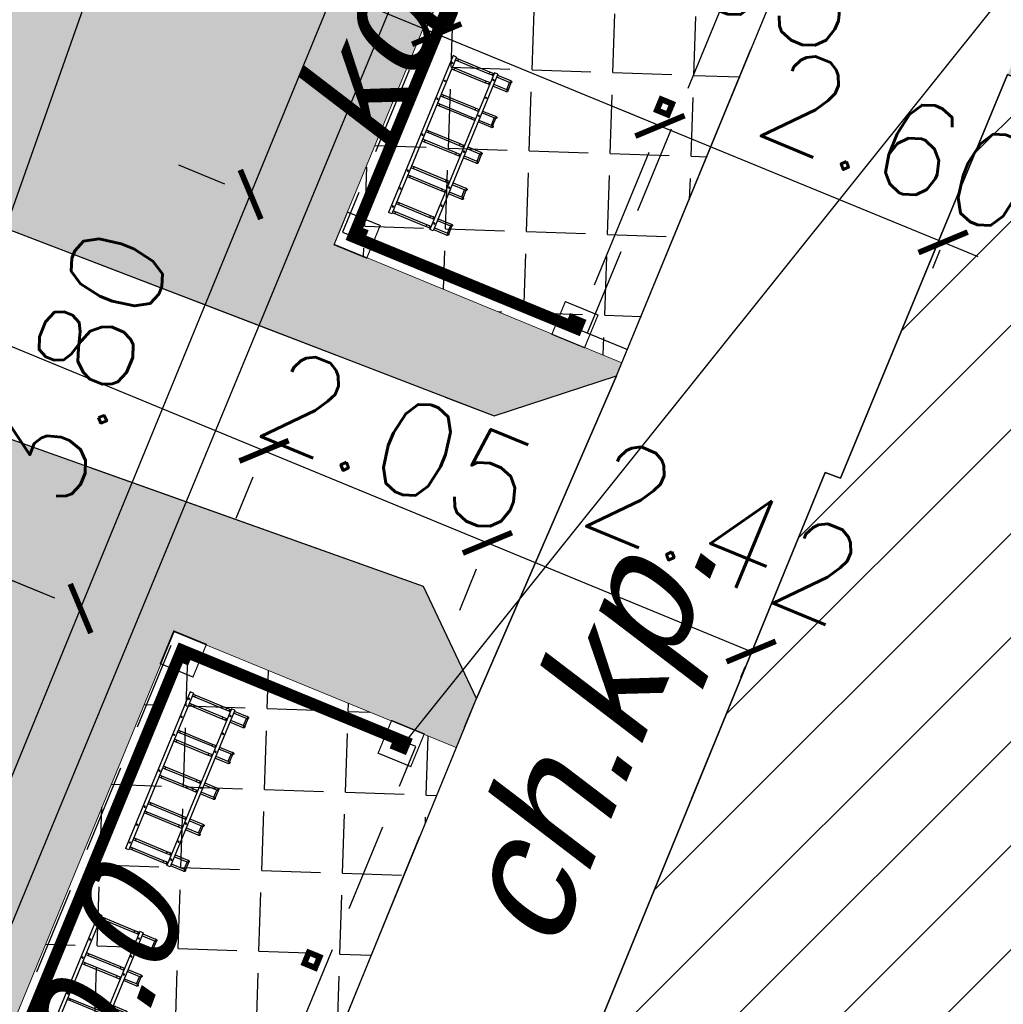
# Model space of a CAD drawing. Header units: inches. Extents: x -32878 to 1350, y -30866 to -1619.
# Tile 9 of 31: x -23148 to -22313, y -15105 to -14268. Entities that reach past the tile are written whole.
import ezdxf

# ---------------------------------------------------------------- set-up
doc = ezdxf.new("R2010")
doc.units = ezdxf.units.IN
doc.header["$MEASUREMENT"] = 0
for name, pattern in [('4001', [0]), ('4004', [4, 3, -1]), ('DASHED2', [0.375, 0.25, -0.125])]:
    doc.linetypes.add(name, pattern=pattern)
for name, color, linetype in [('-kis_wym', 7, 'Continuous'), ('BUDYNKI', 7, 'Continuous'), ('dim', 40, 'Continuous'), ('DROGI', 135, 'Continuous'), ('ELEMENTY_BUDYNKOW', 7, 'Continuous'), ('OGRODZENIA', 9, 'Continuous'), ('RZEZBA', 8, 'Continuous'), ('TEXT', 2, 'Continuous'), ('UZ_KANALIZACJA', 14, 'Continuous'), ('UZYTKI', 7, 'Continuous'), ('ZIELEN', 84, 'Continuous')]:
    doc.layers.add(name, color=color, linetype=linetype)
doc.layers.add('03', color=3, linetype='Continuous', lineweight=18)
doc.layers.add('sc', color=4, linetype='Continuous', lineweight=30)
doc.layers.add('area', color=6, linetype='Continuous', plot=False)
doc.styles.add('ROMANS', font='romans')
doc.styles.get("Standard").update_dxf_attribs({"font": 'arial.ttf'})
doc.dimstyles.new('SS', dxfattribs={"dimscale": 0.8, "dimtxt": 100, "dimasz": 40, "dimexe": 30, "dimexo": 200, "dimgap": 50, "dimtad": 1, "dimlfac": 0.01, "dimrnd": 0.01, "dimzin": 4, "dimdsep": 46, "dimtxsty": 'ROMANS', "dimblk": 'ARCHTICK', "dimcen": 50, "dimclrd": 256, "dimclre": 256, "dimclrt": 3, "dimadec": 0, "dimazin": 0, "dimtfac": 1.2, "dimtmove": 2, "dimatfit": 3, "dimldrblk": 'ARCHTICK', "dimfxl": 1, "dimtolj": 1, "dimarcsym": 0})

# ---------------------------------------------------------------- blocks, each defined once
blk = doc.blocks.new('_ArchTick')
at = {"color": 0, "linetype": 'ByBlock', "const_width": 0.15}
blk.add_lwpolyline([(-0.5, -0.5), (0.5, 0.5)], dxfattribs=at)
blk = doc.blocks.new('*D42')
at = {"layer": 'Defpoints', "color": 0, "ltscale": 0.2, "transparency": 16777216}
for p in [(-23027.18, -14796.96, 16668.64), (-23409.28, -15530.89), (-23323.81, -15566)]:
    blk.add_point(p, dxfattribs=at)
at = {"layer": 'dim', "lineweight": -2, "ltscale": 0.2, "transparency": 16777216}
for p, q in [((-23175.19, -14736.18), (-23118.44, -14759.49)), ((-23096.24, -14768.6), (-23409.28, -15530.89)), ((-23471.81, -15505.22), (-23431.48, -15521.78))]:
    blk.add_line(p, q, dxfattribs=at)
at = {"layer": 'dim', "lineweight": -2, "ltscale": 0.2, "transparency": 16777216, "xscale": 32, "yscale": 32, "zscale": 32}
for p, rotation in [((-23096.24, -14768.6), 67.67408806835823), ((-23409.28, -15530.89), 247.6740880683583)]:
    blk.add_blockref('_ArchTick', p, dxfattribs=dict(at, rotation=rotation))
at = {"layer": 'dim', "color": 3, "ltscale": 0.2, "transparency": 16777216, "insert": (-23326.77, -15119.36), "char_height": 80, "attachment_point": 5, "rotation": 67.67409, "style": 'ROMANS'}
blk.add_mtext('\\A1;8.24', dxfattribs=at)
blk = doc.blocks.new('*D44')
at = {"layer": 'Defpoints', "color": 0, "ltscale": 0.2, "transparency": 16777216}
for p in [(-22951.81, -14416.9), (-22865.18, -14452.48), (-23027.26, -14796.93)]:
    blk.add_point(p, dxfattribs=at)
at = {"layer": 'dim', "lineweight": -2, "ltscale": 0.2, "transparency": 16777216}
for p, q in [((-23013.19, -14391.7), (-22974.02, -14407.79)), ((-23096.24, -14768.6), (-22951.81, -14416.9)), ((-23175.27, -14736.15), (-23118.44, -14759.49))]:
    blk.add_line(p, q, dxfattribs=at)
at = {"layer": 'dim', "lineweight": -2, "ltscale": 0.2, "transparency": 16777216, "xscale": 32, "yscale": 32, "zscale": 32}
for p, rotation in [((-22951.81, -14416.9), 67.67408806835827), ((-23096.24, -14768.6), 247.6740880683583)]:
    blk.add_blockref('_ArchTick', p, dxfattribs=dict(at, rotation=rotation))
at = {"layer": 'dim', "color": 3, "ltscale": 0.2, "transparency": 16777216, "insert": (-23098.03, -14562.36), "char_height": 80, "attachment_point": 5, "rotation": 67.67409, "style": 'ROMANS'}
blk.add_mtext('\\A1;3.80', dxfattribs=at)
blk = doc.blocks.new('*D45')
at = {"layer": 'Defpoints', "color": 0, "ltscale": 0.2, "transparency": 16777216}
for p in [(-22638.88, -13654.65), (-22551.15, -13690.68), (-22865.18, -14452.48)]:
    blk.add_point(p, dxfattribs=at)
at = {"layer": 'dim', "lineweight": -2, "ltscale": 0.2, "transparency": 16777216}
for p, q in [((-22699.16, -13629.9), (-22661.09, -13645.54)), ((-22951.89, -14416.87), (-22638.88, -13654.65)), ((-23013.19, -14391.7), (-22974.1, -14407.75))]:
    blk.add_line(p, q, dxfattribs=at)
at = {"layer": 'dim', "lineweight": -2, "ltscale": 0.2, "transparency": 16777216, "xscale": 32, "yscale": 32, "zscale": 32}
for p, rotation in [((-22638.88, -13654.65), 67.67408806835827), ((-22951.89, -14416.87), 247.6740880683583)]:
    blk.add_blockref('_ArchTick', p, dxfattribs=dict(at, rotation=rotation))
at = {"layer": 'dim', "color": 3, "ltscale": 0.2, "transparency": 16777216, "insert": (-22869.39, -14005.37), "char_height": 80, "attachment_point": 5, "rotation": 67.67409, "style": 'ROMANS'}
blk.add_mtext('\\A1;8.24', dxfattribs=at)
blk = doc.blocks.new('*D51')
at = {"layer": 'Defpoints', "color": 0, "ltscale": 0.2, "transparency": 16777216}
for p in [(-22903.02, -14543.87), (-22713.35, -14622.05), (-22750.76, -14712.82)]:
    blk.add_point(p, dxfattribs=at)
at = {"layer": 'dim', "lineweight": -2, "ltscale": 0.2, "transparency": 16777216}
for p, q in [((-22940.44, -14634.63), (-22750.76, -14712.82)), ((-22964, -14691.79), (-22949.59, -14656.82)), ((-22774.32, -14769.98), (-22759.91, -14735.01))]:
    blk.add_line(p, q, dxfattribs=at)
at = {"layer": 'dim', "lineweight": -2, "ltscale": 0.2, "transparency": 16777216, "xscale": 32, "yscale": 32, "zscale": 32}
for p, rotation in [((-22940.44, -14634.63), 157.597692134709), ((-22750.76, -14712.82), 337.597692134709)]:
    blk.add_blockref('_ArchTick', p, dxfattribs=dict(at, rotation=rotation))
at = {"layer": 'dim', "color": 3, "ltscale": 0.2, "transparency": 16777216, "insert": (-22826.44, -14627.33), "char_height": 80, "attachment_point": 5, "rotation": 337.59769, "style": 'ROMANS'}
blk.add_mtext('\\A1;2.05', dxfattribs=at)
blk = doc.blocks.new('*D52')
at = {"layer": 'Defpoints', "color": 0, "ltscale": 0.2, "transparency": 16777216}
for p in [(-22713.35, -14622.05), (-22471.3, -14670.4), (-22526.83, -14805.13)]:
    blk.add_point(p, dxfattribs=at)
at = {"layer": 'dim', "lineweight": -2, "ltscale": 0.2, "transparency": 16777216}
for p, q in [((-22750.76, -14712.82), (-22526.83, -14805.13)), ((-22774.32, -14769.98), (-22759.91, -14735.01)), ((-22532.27, -14818.33), (-22535.98, -14827.32))]:
    blk.add_line(p, q, dxfattribs=at)
at = {"layer": 'dim', "lineweight": -2, "ltscale": 0.2, "transparency": 16777216, "xscale": 32, "yscale": 32, "zscale": 32}
for p, rotation in [((-22750.76, -14712.82), 157.5976921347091), ((-22526.83, -14805.13), 337.5976921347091)]:
    blk.add_blockref('_ArchTick', p, dxfattribs=dict(at, rotation=rotation))
at = {"layer": 'dim', "color": 3, "ltscale": 0.2, "transparency": 16777216, "insert": (-22549.99, -14703.59), "char_height": 80, "attachment_point": 5, "rotation": 337.59769, "style": 'ROMANS'}
blk.add_mtext('\\A1;2.42', dxfattribs=at)
blk = doc.blocks.new('*D53')
at = {"layer": 'Defpoints', "color": 0, "ltscale": 0.2, "transparency": 16777216}
for p in [(-23494.09, -14324.92), (-23522.8, -14394.57), (-22903.02, -14543.87)]:
    blk.add_point(p, dxfattribs=at)
at = {"layer": 'dim', "lineweight": -2, "ltscale": 0.2, "transparency": 16777216}
for p, q in [((-22940.44, -14634.63), (-23522.8, -14394.57)), ((-23555.07, -14472.84), (-23531.95, -14416.76)), ((-22964, -14691.79), (-22949.59, -14656.82))]:
    blk.add_line(p, q, dxfattribs=at)
at = {"layer": 'dim', "lineweight": -2, "ltscale": 0.2, "transparency": 16777216, "xscale": 32, "yscale": 32, "zscale": 32}
for p, rotation in [((-23522.8, -14394.57), 157.5976921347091), ((-22940.44, -14634.63), 337.5976921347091)]:
    blk.add_blockref('_ArchTick', p, dxfattribs=dict(at, rotation=rotation))
at = {"layer": 'dim', "color": 3, "ltscale": 0.2, "transparency": 16777216, "insert": (-23296.72, -14400.4), "char_height": 80, "attachment_point": 5, "rotation": 337.59769, "style": 'ROMANS'}
blk.add_mtext('\\A1;6.30', dxfattribs=at)
blk = doc.blocks.new('st5')
at = {"color": 7, "linetype": 'Continuous', "lineweight": 25}
for p, q in [((-144, -3), (-144, 0)), ((-144, 0), (0, 0)), ((-144, -3), (0, -3)), ((-143.05, -3), (-143.05, -4.86)), ((-143.05, -4.86), (-143.05, -33.53)), ((-141.25, -4.86), (-141.25, -3)), ((-141.25, -33.53), (-141.25, -4.86)), ((-134.75, -3), (-134.75, -4.86)), ((-134.75, -4.86), (-134.75, -33.53)), ((-132.95, -4.86), (-132.95, -3)), ((-132.95, -33.53), (-132.95, -4.86)), ((-110.05, -3), (-110.05, -4.86)), ((-110.05, -4.86), (-110.05, -34.26)), ((-108.25, -4.86), (-108.25, -3)), ((-108.25, -34.26), (-108.25, -4.86)), ((-101.75, -3), (-101.75, -4.86)), ((-101.75, -4.86), (-101.75, -34.26)), ((-99.95, -4.86), (-99.95, -3)), ((-99.95, -34.26), (-99.95, -4.86)), ((-77.05, -3), (-77.05, -4.86)), ((-77.05, -4.86), (-77.05, -33.53)), ((-75.25, -4.86), (-75.25, -3)), ((-75.25, -33.53), (-75.25, -4.86)), ((-68.75, -3), (-68.75, -4.86)), ((-68.75, -4.86), (-68.75, -33.53)), ((-66.95, -4.86), (-66.95, -3)), ((-66.95, -33.53), (-66.95, -4.86)), ((-44.05, -3), (-44.05, -4.86)), ((-44.05, -4.86), (-44.05, -34.26)), ((-42.25, -4.86), (-42.25, -3)), ((-42.25, -34.26), (-42.25, -4.86)), ((-35.75, -3), (-35.75, -4.86)), ((-35.75, -4.86), (-35.75, -34.26)), ((-33.95, -4.86), (-33.95, -3)), ((-33.95, -34.26), (-33.95, -4.86)), ((-11.05, -3), (-11.05, -4.86)), ((-11.05, -4.86), (-11.05, -33.53)), ((-9.25, -4.86), (-9.25, -3)), ((-9.25, -33.53), (-9.25, -4.86)), ((-2.75, -3), (-2.75, -4.86)), ((-2.75, -4.86), (-2.75, -33.53)), ((-0.95, -4.86), (-0.95, -3)), ((-0.95, -33.53), (-0.95, -4.86)), ((0, -3), (0, 0)), ((-144, -41), (-144, -38)), ((-144, -38), (0, -38)), ((-144, -41), (0, -41)), ((-143.05, -33.53), (-143.05, -36.2)), ((-143.05, -36.2), (-143.05, -38)), ((-143.05, -41), (-143.05, -52.82)), ((-141.25, -36.2), (-141.25, -33.53)), ((-141.25, -38), (-141.25, -36.2)), ((-141.25, -52.82), (-141.25, -41)), ((-134.75, -33.53), (-134.75, -36.2)), ((-134.75, -36.2), (-134.75, -38)), ((-134.75, -41), (-134.75, -52.82)), ((-132.95, -36.2), (-132.95, -33.53)), ((-132.95, -38), (-132.95, -36.2)), ((-132.95, -52.82), (-132.95, -41)), ((-110.05, -34.26), (-110.05, -36.93)), ((-110.05, -36.93), (-110.05, -38)), ((-110.05, -41), (-110.05, -52.82)), ((-108.25, -36.93), (-108.25, -34.26)), ((-108.25, -38), (-108.25, -36.93)), ((-108.25, -52.82), (-108.25, -41)), ((-101.75, -34.26), (-101.75, -36.93)), ((-101.75, -36.93), (-101.75, -38)), ((-101.75, -41), (-101.75, -52.82)), ((-99.95, -36.93), (-99.95, -34.26)), ((-99.95, -38), (-99.95, -36.93)), ((-99.95, -52.82), (-99.95, -41)), ((-77.05, -33.53), (-77.05, -36.2)), ((-77.05, -36.2), (-77.05, -38)), ((-77.05, -41), (-77.05, -52.82)), ((-75.25, -36.2), (-75.25, -33.53)), ((-75.25, -38), (-75.25, -36.2)), ((-75.25, -52.82), (-75.25, -41)), ((-68.75, -33.53), (-68.75, -36.2)), ((-68.75, -36.2), (-68.75, -38)), ((-68.75, -41), (-68.75, -52.82)), ((-66.95, -36.2), (-66.95, -33.53)), ((-66.95, -38), (-66.95, -36.2)), ((-66.95, -52.82), (-66.95, -41)), ((-44.05, -34.26), (-44.05, -36.93)), ((-44.05, -36.93), (-44.05, -38)), ((-44.05, -41), (-44.05, -52.82)), ((-42.25, -36.93), (-42.25, -34.26)), ((-42.25, -38), (-42.25, -36.93)), ((-42.25, -52.82), (-42.25, -41)), ((-35.75, -34.26), (-35.75, -36.93)), ((-35.75, -36.93), (-35.75, -38)), ((-35.75, -41), (-35.75, -52.82)), ((-33.95, -36.93), (-33.95, -34.26)), ((-33.95, -38), (-33.95, -36.93)), ((-33.95, -52.82), (-33.95, -41)), ((-11.05, -33.53), (-11.05, -36.2)), ((-11.05, -36.2), (-11.05, -38)), ((-11.05, -41), (-11.05, -52.82)), ((-9.25, -36.2), (-9.25, -33.53)), ((-9.25, -38), (-9.25, -36.2)), ((-9.25, -52.82), (-9.25, -41)), ((-2.75, -33.53), (-2.75, -36.2)), ((-2.75, -36.2), (-2.75, -38)), ((-2.75, -41), (-2.75, -52.82)), ((-0.95, -36.2), (-0.95, -33.53)), ((-0.95, -38), (-0.95, -36.2)), ((-0.95, -52.82), (-0.95, -41)), ((0, -41), (0, -38)), ((-143.05, -52.82), (-143.05, -53.5)), ((-141.25, -53.29), (-141.25, -52.82)), ((-134.75, -52.9), (-141.25, -52.9)), ((-141.25, -54.1), (-141.25, -53.29)), ((-141.25, -54.1), (-134.75, -54.1)), ((-134.75, -52.82), (-134.75, -53.29)), ((-134.75, -54.1), (-134.75, -53.29)), ((-132.95, -53.5), (-132.95, -52.82)), ((-110.05, -52.82), (-110.05, -53.5)), ((-101.75, -52.4), (-108.25, -52.4)), ((-108.25, -52.86), (-108.25, -52.82)), ((-108.25, -53.6), (-108.25, -52.86)), ((-108.25, -53.6), (-101.75, -53.6)), ((-101.75, -52.82), (-101.75, -52.86)), ((-101.75, -53.6), (-101.75, -52.86)), ((-99.95, -53.5), (-99.95, -52.82)), ((-77.05, -52.82), (-77.05, -53.5)), ((-75.25, -53.29), (-75.25, -52.82)), ((-68.75, -52.9), (-75.25, -52.9)), ((-75.25, -54.1), (-75.25, -53.29)), ((-75.25, -54.1), (-68.75, -54.1)), ((-68.75, -52.82), (-68.75, -53.29)), ((-68.75, -54.1), (-68.75, -53.29)), ((-66.95, -53.5), (-66.95, -52.82)), ((-44.05, -52.82), (-44.05, -53.5)), ((-35.75, -52.4), (-42.25, -52.4)), ((-42.25, -52.86), (-42.25, -52.82)), ((-42.25, -53.6), (-42.25, -52.86)), ((-42.25, -53.6), (-35.75, -53.6)), ((-35.75, -52.82), (-35.75, -52.86)), ((-35.75, -53.6), (-35.75, -52.86)), ((-33.95, -53.5), (-33.95, -52.82)), ((-11.05, -52.82), (-11.05, -53.5)), ((-9.25, -53.29), (-9.25, -52.82)), ((-2.75, -52.9), (-9.25, -52.9)), ((-9.25, -54.1), (-9.25, -53.29)), ((-9.25, -54.1), (-2.75, -54.1)), ((-2.75, -52.82), (-2.75, -53.29)), ((-2.75, -54.1), (-2.75, -53.29)), ((-0.95, -53.5), (-0.95, -52.82))]:
    blk.add_line(p, q, dxfattribs=at)
at = {"color": 8, "linetype": 'Continuous', "lineweight": 25, "flags": 128}
for points in [[(-143.05, -4.86), (-143.03, -4.92), (-142.98, -4.98), (-142.89, -5.03), (-142.77, -5.08), (-142.63, -5.12), (-142.46, -5.14), (-142.29, -5.16), (-142.1, -5.16), (-141.92, -5.15), (-141.75, -5.13), (-141.6, -5.1), (-141.47, -5.06), (-141.36, -5.01), (-141.29, -4.95), (-141.25, -4.89), (-141.25, -4.86)], [(-134.75, -4.86), (-134.73, -4.92), (-134.68, -4.98), (-134.59, -5.03), (-134.47, -5.08), (-134.33, -5.12), (-134.16, -5.14), (-133.99, -5.16), (-133.8, -5.16), (-133.62, -5.15), (-133.45, -5.13), (-133.3, -5.1), (-133.17, -5.06), (-133.06, -5.01), (-132.99, -4.95), (-132.95, -4.89), (-132.95, -4.86)], [(-110.05, -4.86), (-110.03, -4.92), (-109.98, -4.98), (-109.89, -5.03), (-109.77, -5.08), (-109.63, -5.12), (-109.46, -5.14), (-109.29, -5.16), (-109.1, -5.16), (-108.92, -5.15), (-108.75, -5.13), (-108.6, -5.1), (-108.47, -5.06), (-108.36, -5.01), (-108.29, -4.95), (-108.25, -4.89), (-108.25, -4.86)], [(-101.75, -4.86), (-101.73, -4.92), (-101.68, -4.98), (-101.59, -5.03), (-101.47, -5.08), (-101.33, -5.12), (-101.16, -5.14), (-100.99, -5.16), (-100.8, -5.16), (-100.62, -5.15), (-100.45, -5.13), (-100.3, -5.1), (-100.17, -5.06), (-100.06, -5.01), (-99.99, -4.95), (-99.95, -4.89), (-99.95, -4.86)], [(-77.05, -4.86), (-77.03, -4.92), (-76.98, -4.98), (-76.89, -5.03), (-76.77, -5.08), (-76.63, -5.12), (-76.46, -5.14), (-76.29, -5.16), (-76.1, -5.16), (-75.92, -5.15), (-75.75, -5.13), (-75.6, -5.1), (-75.47, -5.06), (-75.36, -5.01), (-75.29, -4.95), (-75.25, -4.89), (-75.25, -4.86)], [(-68.75, -4.86), (-68.73, -4.92), (-68.68, -4.98), (-68.59, -5.03), (-68.47, -5.08), (-68.33, -5.12), (-68.16, -5.14), (-67.99, -5.16), (-67.8, -5.16), (-67.62, -5.15), (-67.45, -5.13), (-67.3, -5.1), (-67.17, -5.06), (-67.06, -5.01), (-66.99, -4.95), (-66.95, -4.89), (-66.95, -4.86)], [(-44.05, -4.86), (-44.03, -4.92), (-43.98, -4.98), (-43.89, -5.03), (-43.77, -5.08), (-43.63, -5.12), (-43.46, -5.14), (-43.29, -5.16), (-43.1, -5.16), (-42.92, -5.15), (-42.75, -5.13), (-42.6, -5.1), (-42.47, -5.06), (-42.36, -5.01), (-42.29, -4.95), (-42.25, -4.89), (-42.25, -4.86)], [(-35.75, -4.86), (-35.73, -4.92), (-35.68, -4.98), (-35.59, -5.03), (-35.47, -5.08), (-35.33, -5.12), (-35.16, -5.14), (-34.99, -5.16), (-34.8, -5.16), (-34.62, -5.15), (-34.45, -5.13), (-34.3, -5.1), (-34.17, -5.06), (-34.06, -5.01), (-33.99, -4.95), (-33.95, -4.89), (-33.95, -4.86)], [(-11.05, -4.86), (-11.03, -4.92), (-10.98, -4.98), (-10.89, -5.03), (-10.77, -5.08), (-10.63, -5.12), (-10.46, -5.14), (-10.29, -5.16), (-10.1, -5.16), (-9.92, -5.15), (-9.75, -5.13), (-9.6, -5.1), (-9.47, -5.06), (-9.36, -5.01), (-9.29, -4.95), (-9.25, -4.89), (-9.25, -4.86)], [(-2.75, -4.86), (-2.73, -4.92), (-2.68, -4.98), (-2.59, -5.03), (-2.47, -5.08), (-2.33, -5.12), (-2.16, -5.14), (-1.99, -5.16), (-1.8, -5.16), (-1.62, -5.15), (-1.45, -5.13), (-1.3, -5.1), (-1.17, -5.06), (-1.06, -5.01), (-0.99, -4.95), (-0.95, -4.89), (-0.95, -4.86)], [(-143.05, -33.53), (-143.03, -33.59), (-142.98, -33.65), (-142.89, -33.7), (-142.77, -33.75), (-142.63, -33.79), (-142.46, -33.82), (-142.29, -33.83), (-142.1, -33.84), (-141.92, -33.83), (-141.75, -33.81), (-141.6, -33.77), (-141.47, -33.73), (-141.36, -33.68), (-141.29, -33.62), (-141.25, -33.56), (-141.25, -33.53)], [(-143.05, -36.2), (-143.03, -36.36), (-142.98, -36.51), (-142.89, -36.65), (-142.77, -36.77), (-142.63, -36.86), (-142.46, -36.93), (-142.29, -36.97), (-142.1, -36.98), (-141.92, -36.96), (-141.75, -36.9), (-141.6, -36.82), (-141.47, -36.71), (-141.36, -36.58), (-141.29, -36.43), (-141.25, -36.28), (-141.25, -36.2)], [(-134.75, -33.53), (-134.73, -33.59), (-134.68, -33.65), (-134.59, -33.7), (-134.47, -33.75), (-134.33, -33.79), (-134.16, -33.82), (-133.99, -33.83), (-133.8, -33.84), (-133.62, -33.83), (-133.45, -33.81), (-133.3, -33.77), (-133.17, -33.73), (-133.06, -33.68), (-132.99, -33.62), (-132.95, -33.56), (-132.95, -33.53)], [(-134.75, -36.2), (-134.73, -36.36), (-134.68, -36.51), (-134.59, -36.65), (-134.47, -36.77), (-134.33, -36.86), (-134.16, -36.93), (-133.99, -36.97), (-133.8, -36.98), (-133.62, -36.96), (-133.45, -36.9), (-133.3, -36.82), (-133.17, -36.71), (-133.06, -36.58), (-132.99, -36.43), (-132.95, -36.28), (-132.95, -36.2)], [(-110.05, -34.26), (-110.03, -34.32), (-109.98, -34.38), (-109.89, -34.44), (-109.77, -34.48), (-109.63, -34.52), (-109.46, -34.55), (-109.29, -34.56), (-109.1, -34.57), (-108.92, -34.56), (-108.75, -34.54), (-108.6, -34.5), (-108.47, -34.46), (-108.36, -34.41), (-108.29, -34.35), (-108.25, -34.29), (-108.25, -34.26)], [(-110.05, -36.93), (-110.03, -37.09), (-109.98, -37.24), (-109.89, -37.38), (-109.77, -37.5), (-109.63, -37.59), (-109.46, -37.66), (-109.29, -37.7), (-109.1, -37.71), (-108.92, -37.69), (-108.75, -37.63), (-108.6, -37.55), (-108.47, -37.44), (-108.36, -37.31), (-108.29, -37.17), (-108.25, -37.01), (-108.25, -36.93)], [(-101.75, -34.26), (-101.73, -34.32), (-101.68, -34.38), (-101.59, -34.44), (-101.47, -34.48), (-101.33, -34.52), (-101.16, -34.55), (-100.99, -34.56), (-100.8, -34.57), (-100.62, -34.56), (-100.45, -34.54), (-100.3, -34.5), (-100.17, -34.46), (-100.06, -34.41), (-99.99, -34.35), (-99.95, -34.29), (-99.95, -34.26)], [(-101.75, -36.93), (-101.73, -37.09), (-101.68, -37.24), (-101.59, -37.38), (-101.47, -37.5), (-101.33, -37.59), (-101.16, -37.66), (-100.99, -37.7), (-100.8, -37.71), (-100.62, -37.69), (-100.45, -37.63), (-100.3, -37.55), (-100.17, -37.44), (-100.06, -37.31), (-99.99, -37.17), (-99.95, -37.01), (-99.95, -36.93)], [(-77.05, -33.53), (-77.03, -33.59), (-76.98, -33.65), (-76.89, -33.7), (-76.77, -33.75), (-76.63, -33.79), (-76.46, -33.82), (-76.29, -33.83), (-76.1, -33.84), (-75.92, -33.83), (-75.75, -33.81), (-75.6, -33.77), (-75.47, -33.73), (-75.36, -33.68), (-75.29, -33.62), (-75.25, -33.56), (-75.25, -33.53)], [(-77.05, -36.2), (-77.03, -36.36), (-76.98, -36.51), (-76.89, -36.65), (-76.77, -36.77), (-76.63, -36.86), (-76.46, -36.93), (-76.29, -36.97), (-76.1, -36.98), (-75.92, -36.96), (-75.75, -36.9), (-75.6, -36.82), (-75.47, -36.71), (-75.36, -36.58), (-75.29, -36.43), (-75.25, -36.28), (-75.25, -36.2)], [(-68.75, -33.53), (-68.73, -33.59), (-68.68, -33.65), (-68.59, -33.7), (-68.47, -33.75), (-68.33, -33.79), (-68.16, -33.82), (-67.99, -33.83), (-67.8, -33.84), (-67.62, -33.83), (-67.45, -33.81), (-67.3, -33.77), (-67.17, -33.73), (-67.06, -33.68), (-66.99, -33.62), (-66.95, -33.56), (-66.95, -33.53)], [(-68.75, -36.2), (-68.73, -36.36), (-68.68, -36.51), (-68.59, -36.65), (-68.47, -36.77), (-68.33, -36.86), (-68.16, -36.93), (-67.99, -36.97), (-67.8, -36.98), (-67.62, -36.96), (-67.45, -36.9), (-67.3, -36.82), (-67.17, -36.71), (-67.06, -36.58), (-66.99, -36.43), (-66.95, -36.28), (-66.95, -36.2)], [(-44.05, -34.26), (-44.03, -34.32), (-43.98, -34.38), (-43.89, -34.44), (-43.77, -34.48), (-43.63, -34.52), (-43.46, -34.55), (-43.29, -34.56), (-43.1, -34.57), (-42.92, -34.56), (-42.75, -34.54), (-42.6, -34.5), (-42.47, -34.46), (-42.36, -34.41), (-42.29, -34.35), (-42.25, -34.29), (-42.25, -34.26)], [(-44.05, -36.93), (-44.03, -37.09), (-43.98, -37.24), (-43.89, -37.38), (-43.77, -37.5), (-43.63, -37.59), (-43.46, -37.66), (-43.29, -37.7), (-43.1, -37.71), (-42.92, -37.69), (-42.75, -37.63), (-42.6, -37.55), (-42.47, -37.44), (-42.36, -37.31), (-42.29, -37.17), (-42.25, -37.01), (-42.25, -36.93)], [(-35.75, -34.26), (-35.73, -34.32), (-35.68, -34.38), (-35.59, -34.44), (-35.47, -34.48), (-35.33, -34.52), (-35.16, -34.55), (-34.99, -34.56), (-34.8, -34.57), (-34.62, -34.56), (-34.45, -34.54), (-34.3, -34.5), (-34.17, -34.46), (-34.06, -34.41), (-33.99, -34.35), (-33.95, -34.29), (-33.95, -34.26)], [(-35.75, -36.93), (-35.73, -37.09), (-35.68, -37.24), (-35.59, -37.38), (-35.47, -37.5), (-35.33, -37.59), (-35.16, -37.66), (-34.99, -37.7), (-34.8, -37.71), (-34.62, -37.69), (-34.45, -37.63), (-34.3, -37.55), (-34.17, -37.44), (-34.06, -37.31), (-33.99, -37.17), (-33.95, -37.01), (-33.95, -36.93)], [(-11.05, -33.53), (-11.03, -33.59), (-10.98, -33.65), (-10.89, -33.7), (-10.77, -33.75), (-10.63, -33.79), (-10.46, -33.82), (-10.29, -33.83), (-10.1, -33.84), (-9.92, -33.83), (-9.75, -33.81), (-9.6, -33.77), (-9.47, -33.73), (-9.36, -33.68), (-9.29, -33.62), (-9.25, -33.56), (-9.25, -33.53)], [(-11.05, -36.2), (-11.03, -36.36), (-10.98, -36.51), (-10.89, -36.65), (-10.77, -36.77), (-10.63, -36.86), (-10.46, -36.93), (-10.29, -36.97), (-10.1, -36.98), (-9.92, -36.96), (-9.75, -36.9), (-9.6, -36.82), (-9.47, -36.71), (-9.36, -36.58), (-9.29, -36.43), (-9.25, -36.28), (-9.25, -36.2)], [(-2.75, -33.53), (-2.73, -33.59), (-2.68, -33.65), (-2.59, -33.7), (-2.47, -33.75), (-2.33, -33.79), (-2.16, -33.82), (-1.99, -33.83), (-1.8, -33.84), (-1.62, -33.83), (-1.45, -33.81), (-1.3, -33.77), (-1.17, -33.73), (-1.06, -33.68), (-0.99, -33.62), (-0.95, -33.56), (-0.95, -33.53)], [(-2.75, -36.2), (-2.73, -36.36), (-2.68, -36.51), (-2.59, -36.65), (-2.47, -36.77), (-2.33, -36.86), (-2.16, -36.93), (-1.99, -36.97), (-1.8, -36.98), (-1.62, -36.96), (-1.45, -36.9), (-1.3, -36.82), (-1.17, -36.71), (-1.06, -36.58), (-0.99, -36.43), (-0.95, -36.28), (-0.95, -36.2)], [(-141.25, -52.82), (-141.25, -52.9), (-141.29, -53.05), (-141.36, -53.19), (-141.47, -53.32), (-141.6, -53.43), (-141.75, -53.52), (-141.92, -53.57), (-142.1, -53.6), (-142.29, -53.59), (-142.46, -53.55), (-142.63, -53.48), (-142.77, -53.38), (-142.89, -53.26), (-142.98, -53.12), (-143.03, -52.97), (-143.05, -52.82)], [(-132.95, -52.82), (-132.95, -52.9), (-132.99, -53.05), (-133.06, -53.19), (-133.17, -53.32), (-133.3, -53.43), (-133.45, -53.52), (-133.62, -53.57), (-133.8, -53.6), (-133.99, -53.59), (-134.16, -53.55), (-134.33, -53.48), (-134.47, -53.38), (-134.59, -53.26), (-134.68, -53.12), (-134.73, -52.97), (-134.75, -52.82)], [(-108.25, -52.82), (-108.25, -52.9), (-108.29, -53.05), (-108.36, -53.19), (-108.47, -53.32), (-108.6, -53.43), (-108.75, -53.52), (-108.92, -53.57), (-109.1, -53.6), (-109.29, -53.59), (-109.46, -53.55), (-109.63, -53.48), (-109.77, -53.38), (-109.89, -53.26), (-109.98, -53.12), (-110.03, -52.97), (-110.05, -52.82)], [(-99.95, -52.82), (-99.95, -52.9), (-99.99, -53.05), (-100.06, -53.19), (-100.17, -53.32), (-100.3, -53.43), (-100.45, -53.52), (-100.62, -53.57), (-100.8, -53.6), (-100.99, -53.59), (-101.16, -53.55), (-101.33, -53.48), (-101.47, -53.38), (-101.59, -53.26), (-101.68, -53.12), (-101.73, -52.97), (-101.75, -52.82)], [(-75.25, -52.82), (-75.25, -52.9), (-75.29, -53.05), (-75.36, -53.19), (-75.47, -53.32), (-75.6, -53.43), (-75.75, -53.52), (-75.92, -53.57), (-76.1, -53.6), (-76.29, -53.59), (-76.46, -53.55), (-76.63, -53.48), (-76.77, -53.38), (-76.89, -53.26), (-76.98, -53.12), (-77.03, -52.97), (-77.05, -52.82)], [(-66.95, -52.82), (-66.95, -52.9), (-66.99, -53.05), (-67.06, -53.19), (-67.17, -53.32), (-67.3, -53.43), (-67.45, -53.52), (-67.62, -53.57), (-67.8, -53.6), (-67.99, -53.59), (-68.16, -53.55), (-68.33, -53.48), (-68.47, -53.38), (-68.59, -53.26), (-68.68, -53.12), (-68.73, -52.97), (-68.75, -52.82)], [(-42.25, -52.82), (-42.25, -52.9), (-42.29, -53.05), (-42.36, -53.19), (-42.47, -53.32), (-42.6, -53.43), (-42.75, -53.52), (-42.92, -53.57), (-43.1, -53.6), (-43.29, -53.59), (-43.46, -53.55), (-43.63, -53.48), (-43.77, -53.38), (-43.89, -53.26), (-43.98, -53.12), (-44.03, -52.97), (-44.05, -52.82), (-44.05, -52.82)], [(-33.95, -52.82), (-33.95, -52.9), (-33.99, -53.05), (-34.06, -53.19), (-34.17, -53.32), (-34.3, -53.43), (-34.45, -53.52), (-34.62, -53.57), (-34.8, -53.6), (-34.99, -53.59), (-35.16, -53.55), (-35.33, -53.48), (-35.47, -53.38), (-35.59, -53.26), (-35.68, -53.12), (-35.73, -52.97), (-35.75, -52.82), (-35.75, -52.82)], [(-9.25, -52.82), (-9.25, -52.9), (-9.29, -53.05), (-9.36, -53.19), (-9.47, -53.32), (-9.6, -53.43), (-9.75, -53.52), (-9.92, -53.57), (-10.1, -53.6), (-10.29, -53.59), (-10.46, -53.55), (-10.63, -53.48), (-10.77, -53.38), (-10.89, -53.26), (-10.98, -53.12), (-11.03, -52.97), (-11.05, -52.82)], [(-0.95, -52.82), (-0.95, -52.9), (-0.99, -53.05), (-1.06, -53.19), (-1.17, -53.32), (-1.3, -53.43), (-1.45, -53.52), (-1.62, -53.57), (-1.8, -53.6), (-1.99, -53.59), (-2.16, -53.55), (-2.33, -53.48), (-2.47, -53.38), (-2.59, -53.26), (-2.68, -53.12), (-2.73, -52.97), (-2.75, -52.82)]]:
    blk.add_lwpolyline(points, dxfattribs=at)
at = {"color": 7, "linetype": 'Continuous', "lineweight": 25}
for centre in [(-138, -1.5), (-121.5, -1.5), (-105, -1.5), (-72, -1.5), (-39, -1.5), (-22.5, -1.5), (-6, -1.5), (-138, -39.5), (-121.5, -39.5), (-105, -39.5), (-72, -39.5), (-39, -39.5), (-22.5, -39.5), (-6, -39.5)]:
    blk.add_circle(centre, 0.5, dxfattribs=at)
for centre in [(-142.15, -53.5), (-133.85, -53.5), (-109.15, -53.5), (-100.85, -53.5), (-76.15, -53.5), (-67.85, -53.5), (-43.15, -53.5), (-34.85, -53.5), (-10.15, -53.5), (-1.85, -53.5)]:
    blk.add_arc(centre, 0.9, 180, 0, dxfattribs=at)
blk = doc.blocks.new('wiata 20sta')
at = {"layer": 'area', "const_width": 1}
for points in [[(117.12, 856.34), (105.7, 828.6), (133.45, 817.18), (144.86, 844.93)], [(302.08, 780.25), (290.66, 752.5), (318.41, 741.09), (329.82, 768.83)], [(-194.48, 98.94), (-205.9, 71.19), (-178.15, 59.78), (-166.74, 87.52)], [(-9.53, 22.84), (-20.94, -4.9), (6.8, -16.32), (18.22, 11.43)]]:
    blk.add_lwpolyline(points, close=True, dxfattribs=at)
at = {"layer": 'sc', "ltscale": 300, "const_width": 10}
for points in [[(313.51, 762.03), (123.92, 840.03), (-189.58, 78), (0, 0)], [(123.92, 840.03), (122.02, 835.4), (126.64, 833.5), (128.55, 838.12), (123.92, 840.03)], [(308.88, 763.93), (306.98, 759.31), (311.6, 757.41), (313.51, 762.03), (308.88, 763.93)], [(48.21, 655.99), (46.31, 651.37), (50.93, 649.47), (52.83, 654.09), (48.21, 655.99)], [(-111.59, 267.58), (-113.49, 262.95), (-108.87, 261.05), (-106.96, 265.68), (-111.59, 267.58)], [(-187.68, 82.62), (-189.58, 78), (-184.96, 76.09), (-183.06, 80.72), (-187.68, 82.62)]]:
    blk.add_lwpolyline(points, dxfattribs=at)
at = {"layer": 'sc', "linetype": 'DASHED2', "ltscale": 300}
blk.add_lwpolyline([(9.25, -3.8), (322.75, 758.23), (114.67, 843.83), (-198.83, 81.8)], close=True, dxfattribs=at)
at = {"layer": 'sc', "ltscale": 300, "const_width": 10}
for points in [[(233.17, 579.9), (231.27, 575.27), (235.89, 573.37), (237.79, 578)], [(73.37, 191.49), (71.47, 186.86), (76.09, 184.96), (78, 189.58)], [(-2.72, 6.53), (-4.62, 1.9), (0, 0), (1.9, 4.62)]]:
    blk.add_lwpolyline(points, close=True, dxfattribs=at)
at = {"layer": 'sc', "linetype": 'DASHED2', "ltscale": 300, "xscale": -1, "rotation": 67.58703788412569}
for p in [(76.12, 671.59), (-1.69, 482.47), (-159.58, 98.68)]:
    blk.add_blockref('st5', p, dxfattribs=at)
blk = doc.blocks.new('*D55')
at = {"layer": 'Defpoints', "color": 0, "ltscale": 0.2, "transparency": 16777216}
for p in [(-22788.57, -14267.75), (-22793.83, -14280.56), (-22598.98, -14345.75)]:
    blk.add_point(p, dxfattribs=at)
at = {"layer": 'dim', "lineweight": -2, "ltscale": 0.2, "transparency": 16777216}
for p, q in [((-22604.25, -14358.55), (-22793.83, -14280.56)), ((-22849.44, -14415.72), (-22802.96, -14302.75)), ((-22659.86, -14493.72), (-22613.38, -14380.75))]:
    blk.add_line(p, q, dxfattribs=at)
at = {"layer": 'dim', "lineweight": -2, "ltscale": 0.2, "transparency": 16777216, "xscale": 32, "yscale": 32, "zscale": 32}
for p, rotation in [((-22793.83, -14280.56), 157.637340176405), ((-22604.25, -14358.55), 337.637340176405)]:
    blk.add_blockref('_ArchTick', p, dxfattribs=dict(at, rotation=rotation))
at = {"layer": 'dim', "color": 3, "ltscale": 0.2, "transparency": 16777216, "insert": (-22550.61, -14218.82), "char_height": 80, "attachment_point": 5, "rotation": 337.63734, "style": 'ROMANS'}
blk.add_mtext('\\A1;2.05', dxfattribs=at)
blk = doc.blocks.new('*D56')
at = {"layer": 'Defpoints', "color": 0, "ltscale": 0.2, "transparency": 16777216}
for p in [(-22305.72, -14316.3), (-22598.98, -14345.75), (-22363.8, -14457.48)]:
    blk.add_point(p, dxfattribs=at)
at = {"layer": 'dim', "lineweight": -2, "ltscale": 0.2, "transparency": 16777216}
for p, q in [((-22604.25, -14358.55), (-22633.84, -14346.38)), ((-22604.25, -14358.55), (-22363.8, -14457.48)), ((-22659.86, -14493.72), (-22613.38, -14380.75)), ((-22363.8, -14457.48), (-22334.21, -14469.65)), ((-22366.6, -14464.27), (-22372.93, -14479.67))]:
    blk.add_line(p, q, dxfattribs=at)
at = {"layer": 'dim', "lineweight": -2, "ltscale": 0.2, "transparency": 16777216, "xscale": 32, "yscale": 32, "zscale": 32}
for p, rotation in [((-22604.25, -14358.55), 337.637340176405), ((-22363.8, -14457.48), 157.637340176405)]:
    blk.add_blockref('_ArchTick', p, dxfattribs=dict(at, rotation=rotation))
at = {"layer": 'dim', "color": 3, "ltscale": 0.2, "transparency": 16777216, "insert": (-22401.74, -14371.81), "char_height": 80, "attachment_point": 5, "rotation": 337.63734, "style": 'ROMANS'}
blk.add_mtext('\\A1;2.60', dxfattribs=at)
blk = doc.blocks.new('*D57')
at = {"layer": 'Defpoints', "color": 0, "ltscale": 0.2, "transparency": 16777216}
for p in [(-23190.09, -14069.92), (-23206.84, -14110.64), (-22788.57, -14267.75)]:
    blk.add_point(p, dxfattribs=at)
at = {"layer": 'dim', "lineweight": -2, "ltscale": 0.2, "transparency": 16777216}
for p, q in [((-22793.83, -14280.56), (-23206.84, -14110.64)), ((-23250.96, -14217.88), (-23215.97, -14132.84)), ((-22849.44, -14415.72), (-22802.96, -14302.75))]:
    blk.add_line(p, q, dxfattribs=at)
at = {"layer": 'dim', "lineweight": -2, "ltscale": 0.2, "transparency": 16777216, "xscale": 32, "yscale": 32, "zscale": 32}
for p, rotation in [((-23206.84, -14110.64), 157.637340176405), ((-22793.83, -14280.56), 337.637340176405)]:
    blk.add_blockref('_ArchTick', p, dxfattribs=dict(at, rotation=rotation))
at = {"layer": 'dim', "color": 3, "ltscale": 0.2, "transparency": 16777216, "insert": (-23081.59, -14066.17), "char_height": 80, "attachment_point": 5, "rotation": 337.63734, "style": 'ROMANS'}
blk.add_mtext('\\A1;4.47', dxfattribs=at)
blk = doc.blocks.new('nxsd')
at = {"layer": 'BUDYNKI', "color": 7, "linetype": '4001'}
blk.add_polyline3d([(75.75, 59.68, 0), (70.91, 47.89, 0), (59.63, 52.59, 0), (56.38, 44.4, 0), (46.92, 21.62, 0), (32.423, 27.62, 0), (34.74, 33.219, 0), (33.337, 33.8, 0), (35.591, 39.235, 0), (32.572, 40.467, 0), (31.537, 37.93, 0), (8.55, 47.31, 0), (13.33, 59, 0), (13.46, 58.95, 0), (14.88, 62.38, 0), (37.69, 52.99, 0), (40.54, 54.28, 0), (42.77, 59.62, 0), (17.48, 70.19, 0), (22.44, 81.91, 0), (75.75, 59.68, 0)], dxfattribs=at)
at = {"layer": 'DROGI', "color": 8, "linetype": '4004'}
for p, q in [((11.56, 59.82), (14.855, 67.832)), ((14.88, 62.38), (13.46, 58.95)), ((6.372, 61.075), (10.52, 59.48)), ((11.56, 59.82, 160.081), (10.37, 57.08, 160.081)), ((10.37, 57.08), (11.56, 59.82)), ((10.52, 59.48), (11.56, 59.82)), ((9.92, 58.03), (5.813, 59.494)), ((13.33, 59), (8.55, 47.31)), ((13.46, 58.95), (13.33, 59)), ((10.37, 57.08), (9.92, 58.03)), ((7.24, 49.43), (10.37, 57.08))]:
    blk.add_line(p, q, dxfattribs=at)
at = {"layer": 'ELEMENTY_BUDYNKOW', "color": 7, "linetype": '4001'}
blk.add_polyline3d([(14.88, 62.38, 0), (37.69, 52.99, 0), (40.54, 54.28, 0), (48.25, 50.71, 0), (46.91, 47.64, 0), (40.56, 50.31, 0), (35.591, 39.235, 0), (32.572, 40.467, 0), (31.537, 37.93, 0), (8.55, 47.31, 0), (13.33, 59, 0), (13.46, 58.95, 0), (14.88, 62.38, 0)], dxfattribs=at)
at = {"layer": 'OGRODZENIA', "color": 184, "linetype": '4001'}
blk.add_line((6.25, 60.73), (11.69, 76.1), dxfattribs=at)
at = {"layer": 'UZ_KANALIZACJA', "color": 14, "linetype": '4001'}
blk.add_line((12.59, 70.1, 160.061), (2.8, 46.39, 160.011), dxfattribs=at)
at = {"layer": 'DROGI', "color": 8, "oblique": 15}
blk.add_text('ch.kp.', height=1, rotation=67.64468, dxfattribs=at).set_placement((11.034, 54.889))
at = {"layer": 'RZEZBA', "color": 8, "oblique": 15}
blk.add_text('160.0', height=0.9, rotation=69.73431, dxfattribs=at).set_placement((6.839, 52.374, 160.042))
at = {"layer": 'UZ_KANALIZACJA', "color": 14, "oblique": 15}
blk.add_text('kd250', height=0.9, rotation=67.56398, dxfattribs=at).set_placement((9.603, 61.688))

msp = doc.modelspace()

# ---------------------------------------------------------------- hatches: boundary and pattern name
at = {"layer": 'RZEZBA'}
h = msp.add_hatch(dxfattribs=at)
h.set_pattern_fill('ANSI31', color=256, scale=500)
h.paths.add_polyline_path([(-16222.089, -14584.918), (-16706.089, -15763.918), (-17834.089, -15293.918), (-19520.089, -14590.918), (-22049.089, -13533.918), (-21553.089, -12361.918)])
h.paths.add_polyline_path([(-19520.089, -14590.918), (-17834.089, -15293.918), (-18159.089, -16112.918), (-19105.089, -18390.918), (-20554.789, -17790.918), (-20323.089, -17231.018), (-20463.389, -17172.918), (-20237.989, -16629.418), (-19741.089, -15521.918), (-19106.089, -15788.918), (-18972.089, -15481.918), (-19743.089, -15124.918)])
h.paths.add_polyline_path([(-22309.089, -14314.918), (-20028.089, -15253.918), (-19743.089, -15124.918), (-18972.089, -15481.918), (-19106.089, -15788.918), (-19741.089, -15521.918), (-20237.989, -16629.418), (-20539.889, -16506.218), (-20643.389, -16759.918), (-22942.089, -15821.918), (-22464.089, -14652.918), (-22451.089, -14657.918)])
at = {"layer": 'UZYTKI', "ltscale": 100}
h = msp.add_hatch(dxfattribs=at)
h.set_pattern_fill('ANGLE', color=256, scale=250, angle=-1.94838)
h.set_pattern_definition([(358.05162, (-7.62, -18.494), (2.33744, 68.71025), [50, -18.75]), (88.05162, (-7.62, -18.494), (-68.71025, 2.33744), [50, -18.75])])
h.paths.add_polyline_path([(-22557.675, -13675.015), (-22880.775, -14459.031), (-22636.057, -14559.909), (-22313.844, -13775.492)])
h.paths.add_polyline_path([(-23339.484, -15572.561), (-23136.861, -15656.423), (-23073.089, -15609.918), (-22777.222, -14886.792), (-23016.835, -14788.306)])
at = {"layer": 'ZIELEN', "transparency": 33554483}
h = msp.add_hatch(color=256, dxfattribs=at)
h.dxf.hatch_style = 1
edge = h.paths.add_edge_path(flags=16)
edge.add_arc((-21869.089, -11314.918), 24.995, 0, 360)
edge = h.paths.add_edge_path(flags=16)
edge.add_arc((-22074.089, -11229.918), 24.995, 0, 360)
edge = h.paths.add_edge_path(flags=16)
edge.add_arc((-21980.089, -10994.918), 24.995, 0, 360)
edge = h.paths.add_edge_path(flags=16)
edge.add_arc((-21777.089, -11073.918), 25.035, 0, 360)
h.paths.add_polyline_path([(-21929.089, -10601.918), (-22227.089, -11288.918), (-21836.089, -11446.918), (-21786.089, -11342.918), (-21526.089, -10770.918), (-21741.613, -10680.537), (-21815.02, -10649.753)])
h.paths.add_polyline_path([(-21212.989, -11823.418), (-21584.589, -11991.318), (-21702.189, -12274.618), (-21564.089, -12329.918), (-21558.74, -12317.063), (-18615.089, -13541.918), (-18600.089, -13504.918), (-18476.033, -13559.762), (-18488.089, -13592.918), (-18384.368, -13635.126), (-18147.874, -13103.014)])
h.paths.add_polyline_path([(-20356.789, -14863.618), (-20446.532, -15081.629), (-22309.089, -14314.918), (-22265.689, -14215.318), (-22119.189, -14138.318)], flags=17)
h.paths.add_polyline_path([(-22799.346, -16699.365), (-22850.089, -16677.918), (-22888.089, -16766.918), (-23196.089, -15970.918), (-20704.089, -16992.918), (-20916.389, -17495.214), (-20962.141, -17475.66), (-20866.089, -17250.918), (-22706.089, -16475.918)], flags=17)
h.paths.add_polyline_path([(-17300.089, -13607.918), (-17354.089, -13738.918), (-17264.089, -13759.918), (-17205.089, -13726.918), (-17214.089, -13671.918)], flags=17)
h.paths.add_polyline_path([(-19738.984, -12497.665), (-19372.089, -12649.918), (-19525.089, -13015.918), (-19892.089, -12864.918)], flags=16)
h.paths.add_polyline_path([(-17261.089, -13989.918), (-15809.089, -13816.918), (-15747.089, -13858.918), (-15976.089, -14394.918), (-16196.489, -14437.918), (-16682.53, -14233.384)], flags=17)
h.paths.add_polyline_path([(-16146.089, -13694.918), (-16958.089, -13801.918), (-16953.089, -13674.918), (-16880.089, -13530.918), (-16726.089, -13411.918), (-16567.089, -13372.918), (-16409.089, -13388.918), (-16264.089, -13474.918), (-16187.089, -13581.918)])
h.paths.add_polyline_path([(-16908.101, -12690.845), (-17215.089, -13406.918), (-17147.089, -13435.918), (-17065.089, -13453.918), (-16989.089, -13438.918), (-16931.089, -13394.918), (-16873.089, -13346.918), (-16782.089, -13295.918), (-16824.089, -13204.918), (-16709.089, -13164.918), (-16593.089, -13145.918), (-16579.089, -13244.918), (-16468.089, -13246.918), (-16354.089, -13271.918), (-16323.089, -13176.918), (-16205.573, -13234.68), (-16104.089, -13310.918), (-16177.089, -13381.918), (-16078.089, -13494.918), (-16003.089, -13564.918), (-15905.089, -13614.918), (-15799.089, -13623.918), (-15707.089, -13601.918), (-15618.249, -13558.995), (-15517.089, -13345.918), (-15356.089, -13344.918), (-16064.089, -13050.918), (-16089.089, -13110.918), (-16296.089, -13021.918), (-16271.089, -12964.918)])
h.paths.add_polyline_path([(-18937.389, -18454.218), (-19010.889, -18648.518), (-17385.489, -19340.418), (-18548.089, -22122.718), (-24424.553, -19647.512), (-24332.057, -20039.218), (-25363.089, -22492.918), (-25247.089, -22540.918), (-24075.089, -19846.918), (-18507.089, -22179.918), (-14808.089, -13530.918), (-14979.089, -13507.918), (-15071.33, -13723.334), (-15241.926, -14121.738), (-15879.889, -15611.618), (-17376.089, -19105.918)])
h.paths.add_polyline_path([(-18159.089, -16112.918), (-19031.289, -18213.118), (-18921.489, -18258.818), (-18273.089, -16738.918), (-17628.089, -17007.918), (-17517.089, -17037.918), (-17401.089, -17041.918), (-17280.089, -17016.918), (-17161.089, -16958.918), (-17041.089, -16844.918), (-16979.089, -16732.918), (-17386.089, -16553.918), (-17008.089, -15674.918), (-16997.589, -15642.418), (-17834.089, -15293.918)], flags=17)
h.paths.add_polyline_path([(-24956.089, -18407.918), (-24908.089, -18278.918), (-24675.089, -18367.918), (-24445.089, -18464.918), (-24494.089, -18594.918), (-24724.089, -18496.918)], flags=16)
h.paths.add_polyline_path([(-23336.089, -16061.918), (-23994.089, -16540.918), (-24634.789, -18152.118), (-24989.889, -18009.718), (-25241.889, -18641.718), (-24430.789, -18968.718), (-23299.689, -16196.418)], flags=17)
h.paths.add_polyline_path([(-20327.289, -11270.318), (-20527.089, -11741.918), (-21365.089, -11391.918), (-21416.044, -11512.937), (-18677.089, -12659.918), (-18615.089, -12518.918), (-18708.089, -12478.918), (-18669.089, -12386.918), (-18806.089, -12327.918), (-18825.089, -12372.918), (-20214.089, -11792.918), (-20251.089, -11885.918), (-20436.089, -11808.918), (-20359.089, -11624.918), (-20175.089, -11701.918), (-20194.089, -11746.918), (-18852.085, -12308.909), (-18832.089, -12262.918), (-18648.089, -12339.918), (-18609.089, -12248.918), (-18378.089, -12347.918), (-18417.089, -12438.918), (-18233.089, -12517.918), (-18351.089, -12794.917), (-18397.088, -12775.915), (-18299.089, -12545.918), (-18437.089, -12486.918), (-18477.089, -12577.918), (-18569.089, -12538.918), (-18629.089, -12678.918), (-18397.089, -12775.918), (-18351.089, -12794.918), (-17951.089, -12962.918), (-17701.628, -12364.052), (-18478.989, -12049.818)])
h.paths.add_polyline_path([(-23992.089, -18454.918), (-23936.089, -18476.918), (-24014.089, -18658.918), (-24068.089, -18636.918)], flags=16)
h.paths.add_polyline_path([(-23475.089, -17184.918), (-23420.089, -17206.918), (-23494.089, -17388.918), (-23549.027, -17368.94)], flags=16)
h.paths.add_polyline_path([(-23754.089, -18025.918), (-23807.089, -18004.918), (-23734.089, -17819.918), (-23678.089, -17840.918)], flags=16)
h.paths.add_polyline_path([(-23296.989, -16741.918), (-24225.089, -18998.518), (-24013.303, -19079.212), (-23108.889, -16920.818), (-22984.489, -16973.418), (-23028.089, -16855.218)], flags=17)
h.paths.add_polyline_path([(-22049.089, -13533.918), (-22131.589, -13764.918), (-22110.189, -13856.018), (-20267.189, -14648.218), (-20136.289, -14333.418)], flags=17)
h.paths.add_polyline_path([(-22615.089, -12943.918), (-22695.689, -12750.318), (-22671.189, -12683.518), (-23879.389, -12243.018), (-23032.594, -10136.273), (-23227.655, -10053.26), (-25194.089, -14841.918), (-25734.089, -16157.918), (-26766.089, -18730.918), (-27860.089, -21460.918), (-27570.06, -21580.792), (-25551.089, -22415.918), (-24546.796, -20081.46), (-24678.889, -19542.818), (-25774.989, -22282.618), (-27563.377, -21564.082), (-26362.889, -18562.418), (-26208.089, -18197.918), (-25766.089, -18368.918), (-24813.089, -16013.918), (-24037.089, -16312.918), (-23135.783, -15655.637), (-23339.484, -15572.561), (-23016.835, -14788.306), (-22777.222, -14886.792), (-22760.089, -14844.918), (-22805.089, -14749.918), (-23047.954, -14663.345), (-23215.819, -14603.506), (-23547.089, -14473.918), (-23734.089, -14988.918), (-23873.964, -14937.576), (-24030.089, -15362.918), (-24884.19, -15051.881), (-23969.089, -12507.918), (-22783.089, -12930.918), (-23190.089, -14069.918), (-23378.089, -14003.918), (-23491.151, -14325.972), (-23159.889, -14445.418), (-22952.489, -14525.168), (-22745.089, -14604.918), (-22641.089, -14570.918), (-22636.479, -14559.734), (-22880.775, -14459.031), (-22557.675, -13675.015), (-22313.946, -13775.45), (-22224.795, -13559.317), (-22469.197, -13458.571), (-22302.753, -13056.312)])
h.paths.add_polyline_path([(-22138.689, -12860.718), (-21746.289, -11930.118), (-21911.989, -11680.318), (-22354.789, -12782.318)])

# ---------------------------------------------------------------- linework, layer by layer
at = {"layer": '-kis_wym'}
msp.add_line((-22865.314, -14452.425), (-22631.924, -14548.633), dxfattribs=at)
msp.add_lwpolyline([(-18337.889, -13702.618), (-21553.089, -12361.918), (-21570.189, -12402.418), (-21711.081, -12342.799), (-21781.189, -12508.518), (-21640.407, -12568.161), (-22049.089, -13533.918), (-19519.775, -14590.167), (-19743.089, -15124.918), (-20027.239, -15254.268), (-22309.089, -14314.918), (-22451.089, -14657.918), (-22464.089, -14652.918), (-22942.089, -15821.918), (-20643.389, -16759.918), (-20539.863, -16506.228), (-20238.698, -16631.127), (-20570.089, -17442.918), (-20434.389, -17499.918), (-20554.822, -17790.904), (-19105.089, -18390.918)], dxfattribs=at)
at = {"layer": '03', "color": 82, "ltscale": 100}
for points in [[(-22313.844, -13775.492), (-22557.675, -13675.015), (-22880.848, -14459.001), (-22636.491, -14559.73)], [(-22777.213, -14886.796), (-23016.835, -14788.306), (-23339.484, -15572.561), (-23135.783, -15655.637)]]:
    msp.add_lwpolyline(points, dxfattribs=at)
at = {"layer": 'TEXT', "color": 4, "linetype": 'Continuous'}
msp.add_line((-22234.862, -14149.951), (-22820.69, -14881.89), dxfattribs=at)
at = {"layer": 'ZIELEN'}
for points in [[(-27563.377, -21564.082), (-26362.889, -18562.418), (-26208.089, -18197.918), (-25766.089, -18368.918), (-24813.089, -16013.918), (-24037.089, -16312.918), (-23073.089, -15609.918), (-22760.089, -14844.918), (-22805.089, -14749.918), (-23047.954, -14663.345), (-23215.819, -14603.506), (-23547.089, -14473.918), (-23734.089, -14988.918), (-23873.964, -14937.576), (-24030.089, -15362.918), (-24884.19, -15051.881), (-23969.089, -12507.918)], [(-22783.089, -12930.918), (-23190.089, -14069.918), (-23378.089, -14003.918), (-23491.151, -14325.972), (-23159.889, -14445.418), (-22952.489, -14525.168), (-22745.089, -14604.918), (-22641.089, -14570.918), (-22264.846, -13656.383), (-22224.795, -13559.317)]]:
    msp.add_lwpolyline(points, dxfattribs=at)

# ---------------------------------------------------------------- block references
at = {"layer": 'area', "xscale": 100, "yscale": 100, "zscale": 100}
msp.add_blockref('nxsd', (-23797.089, -20552.918), dxfattribs=at)
at = {"layer": 'sc'}
for p in [(-22675.076, -14530.707), (-23134.225, -15643.991)]:
    msp.add_blockref('wiata 20sta', p, dxfattribs=at)

# ---------------------------------------------------------------- dimensions: what is measured, and where the dimension line sits
at = {"layer": 'dim', "ltscale": 0.2}
for base, p1, p2, picture, middle in [((-22638.884, -13654.653), (-22865.18, -14452.48), (-22551.153, -13690.681), '*D45', (-22869.393, -14005.372)), ((-22951.814, -14416.903), (-23027.263, -14796.93), (-22865.18, -14452.48), '*D44', (-23098.032, -14562.363)), ((-23409.284, -15530.894), (-23027.183, -14796.963, 16668.644), (-23323.807, -15565.995), '*D42', (-23326.766, -15119.359))]:
    dim = msp.add_linear_dim(base=base, p1=p1, p2=p2, angle=67.674088, dimstyle='SS', dxfattribs=at)
    dim.commit()
    dim.dimension.update_dxf_attribs({"geometry": picture, "text_midpoint": middle})
for base, p1, p2, angle, picture, middle, dimtype in [((-23206.843, -14110.641), (-22788.565, -14267.752), (-23190.089, -14069.918), 337.63734, '*D57', (-23081.591, -14066.174), 160), ((-22793.833, -14280.557), (-22598.982, -14345.748), (-22788.565, -14267.752), 157.63734, '*D55', (-22550.61, -14218.818), 161), ((-22363.801, -14457.475), (-22598.982, -14345.748), (-22305.722, -14316.304), 337.63734, '*D56', (-22401.74, -14371.808), 160), ((-23522.802, -14394.574), (-22903.023, -14543.867), (-23494.089, -14324.918), 157.597692, '*D53', (-23296.721, -14400.402), 160), ((-22750.763, -14712.822), (-22903.023, -14543.867), (-22713.347, -14622.054), 337.597692, '*D51', (-22826.436, -14627.329), 161), ((-22526.833, -14805.129), (-22713.347, -14622.054), (-22471.296, -14670.402), 157.597692, '*D52', (-22549.988, -14703.586), 160)]:
    dim = msp.add_linear_dim(base=base, p1=p1, p2=p2, angle=angle, dimstyle='SS', dxfattribs=at)
    dim.commit()
    dim.dimension.update_dxf_attribs({"geometry": picture, "text_midpoint": middle, "dimtype": dimtype})

doc.saveas('drawing.dxf')
